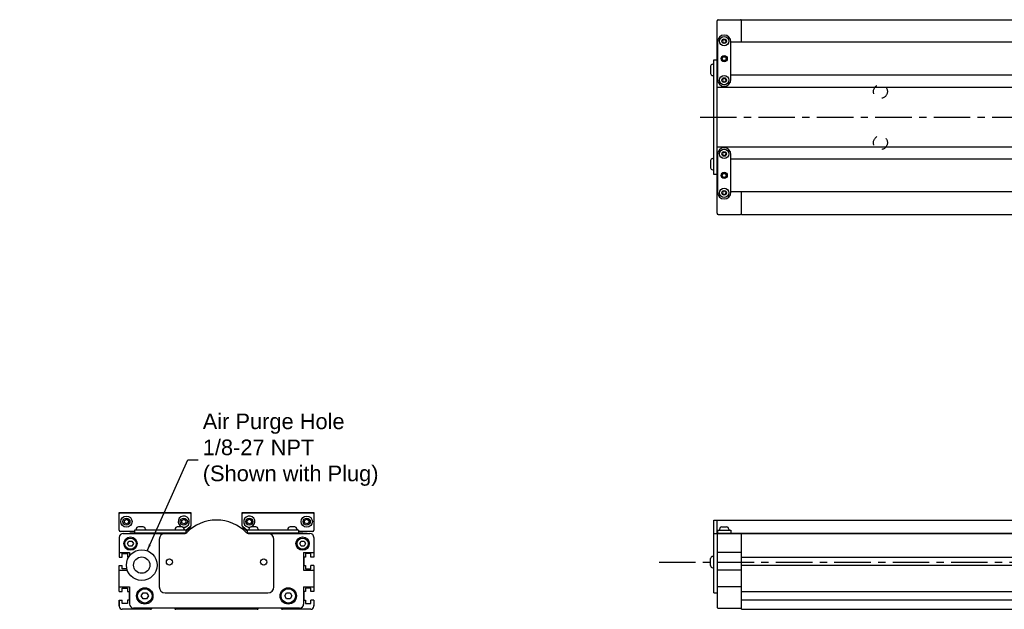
# Model space of a CAD drawing. Extents: x -1.5 to 42.4, y 2.1 to 24.3.
# Tile 1 of 3: x -1.5 to 17.4, y 12.9 to 24.3. Entities that reach past the tile are written whole.
import ezdxf

# ---------------------------------------------------------------- set-up
doc = ezdxf.new("R2010")
doc.units = 0
doc.header["$LTSCALE"] = 1.87
doc.header["$MEASUREMENT"] = 0
doc.linetypes.add('CENTER', pattern=[0.6, 0.375, -0.075, 0.075, -0.075])
doc.linetypes.add('HIDDEN', pattern=[0.2, 0.1, -0.1])
doc.layers.get('0').update_dxf_attribs({"linetype": 'CONTINUOUS'})
doc.dimstyles.get("Standard").update_dxf_attribs({"dimtxt": 0.18, "dimasz": 0.18, "dimexe": 0.18, "dimexo": 0.0625, "dimgap": 0.09, "dimtad": 0, "dimtih": 1, "dimtoh": 1, "dimdec": 4, "dimzin": 0, "dimtxsty": 'STANDARD', "dimcen": 0.09, "dimazin": 3, "dimtfac": 1, "dimtdec": 4, "dimtofl": 0, "dimtmove": 0, "dimatfit": 3, "dimtolj": 1, "dimtzin": 0})

msp = doc.modelspace()

# ---------------------------------------------------------------- linework, layer by layer
for p, q in [((11.856, 20.538), (11.856, 24.238)), ((11.875, 24.258), (12.308, 24.258)), ((12.328, 23.825), (12.328, 24.258)), ((12.328, 24.258), (31.443, 24.258)), ((11.976, 23.874), (11.959, 23.845)), ((11.959, 23.845), (11.976, 23.815)), ((12.011, 23.874), (11.976, 23.874)), ((11.994, 23.963), (11.993, 23.963)), ((12.028, 23.845), (12.011, 23.874)), ((12.011, 23.815), (12.028, 23.845)), ((11.856, 23.705), (11.866, 23.71)), ((11.866, 23.835), (11.866, 23.107)), ((11.976, 23.815), (12.011, 23.815)), ((12.121, 23.107), (12.121, 23.835)), ((18.519, 23.825), (12.121, 23.825)), ((11.797, 21.286), (11.797, 23.49)), ((11.797, 23.49), (11.856, 23.49)), ((11.732, 23.363), (11.732, 23.225)), ((11.773, 23.402), (11.797, 23.402)), ((11.866, 23.311), (11.856, 23.316)), ((11.86, 23.313), (11.856, 23.313)), ((11.773, 23.185), (11.797, 23.185)), ((11.866, 23.195), (11.856, 23.195)), ((11.976, 23.126), (11.959, 23.097)), ((11.959, 23.097), (11.976, 23.067)), ((12.011, 23.126), (11.976, 23.126)), ((12.028, 23.097), (12.011, 23.126)), ((12.011, 23.067), (12.028, 23.097)), ((18.519, 23.195), (12.121, 23.195)), ((11.856, 22.961), (18.454, 22.961)), ((11.976, 23.067), (12.011, 23.067)), ((11.993, 22.979), (11.994, 22.979)), ((11.856, 21.815), (18.454, 21.815)), ((11.994, 21.798), (11.993, 21.798)), ((11.773, 21.591), (11.797, 21.591)), ((11.866, 21.581), (11.856, 21.581)), ((11.866, 21.67), (11.866, 20.941)), ((11.976, 21.709), (11.959, 21.679)), ((11.959, 21.679), (11.976, 21.65)), ((12.011, 21.709), (11.976, 21.709)), ((11.976, 21.65), (12.011, 21.65)), ((12.028, 21.679), (12.011, 21.709)), ((12.011, 21.65), (12.028, 21.679)), ((12.121, 20.941), (12.121, 21.67)), ((18.519, 21.581), (12.121, 21.581)), ((11.732, 21.551), (11.732, 21.414)), ((11.856, 21.461), (11.866, 21.466)), ((11.86, 21.463), (11.856, 21.463)), ((11.773, 21.374), (11.797, 21.374)), ((11.856, 21.286), (11.797, 21.286)), ((11.866, 21.066), (11.856, 21.071)), ((11.976, 20.961), (11.959, 20.931)), ((11.959, 20.931), (11.976, 20.902)), ((12.011, 20.961), (11.976, 20.961)), ((11.976, 20.902), (12.011, 20.902)), ((11.993, 20.813), (11.994, 20.813)), ((12.028, 20.931), (12.011, 20.961)), ((12.011, 20.902), (12.028, 20.931)), ((18.519, 20.951), (12.121, 20.951)), ((12.328, 20.518), (12.328, 20.951)), ((11.875, 20.518), (12.308, 20.518)), ((12.328, 20.518), (31.443, 20.518)), ((0.37, 14.791), (1.748, 14.791)), ((0.37, 14.446), (0.37, 14.791)), ((0.39, 14.781), (1.728, 14.781)), ((1.748, 14.791), (1.748, 14.534)), ((2.732, 14.791), (4.11, 14.791)), ((2.732, 14.534), (2.732, 14.791)), ((2.752, 14.781), (4.091, 14.781)), ((4.11, 14.791), (4.11, 14.446)), ((0.469, 14.636), (0.508, 14.659)), ((0.469, 14.591), (0.469, 14.636)), ((0.508, 14.568), (0.469, 14.591)), ((0.508, 14.659), (0.547, 14.636)), ((0.547, 14.591), (0.508, 14.568)), ((0.547, 14.636), (0.547, 14.591)), ((1.571, 14.636), (1.61, 14.659)), ((1.571, 14.591), (1.571, 14.636)), ((1.61, 14.568), (1.571, 14.591)), ((1.61, 14.659), (1.65, 14.636)), ((1.65, 14.591), (1.61, 14.568)), ((1.65, 14.636), (1.65, 14.591)), ((2.831, 14.636), (2.87, 14.659)), ((2.831, 14.591), (2.831, 14.636)), ((2.87, 14.568), (2.831, 14.591)), ((2.87, 14.659), (2.91, 14.636)), ((2.91, 14.591), (2.87, 14.568)), ((2.91, 14.636), (2.91, 14.591)), ((3.933, 14.636), (3.973, 14.659)), ((3.933, 14.591), (3.933, 14.636)), ((3.973, 14.568), (3.933, 14.591)), ((3.973, 14.659), (4.012, 14.636)), ((4.012, 14.591), (3.973, 14.568)), ((4.012, 14.636), (4.012, 14.591)), ((11.797, 13.245), (11.797, 14.643)), ((11.797, 14.643), (18.464, 14.643)), ((11.856, 14.375), (11.856, 14.643)), ((0.665, 14.426), (0.39, 14.426)), ((0.449, 14.387), (1.634, 14.387)), ((0.567, 14.426), (0.567, 14.417)), ((0.582, 14.417), (0.567, 14.417)), ((0.582, 14.426), (0.582, 14.412)), ((0.665, 14.412), (0.582, 14.412)), ((1.65, 14.451), (0.665, 14.451)), ((0.665, 14.451), (0.665, 14.392)), ((1.648, 14.392), (0.665, 14.392)), ((0.695, 14.467), (0.695, 14.451)), ((0.734, 14.392), (0.734, 14.387)), ((0.829, 14.51), (0.738, 14.51)), ((0.833, 14.392), (0.833, 14.387)), ((0.872, 14.467), (0.872, 14.451)), ((0.924, 14.387), (0.924, 14.392)), ((1.313, 14.387), (1.313, 14.392)), ((1.433, 14.387), (1.433, 14.392)), ((1.443, 14.467), (1.443, 14.451)), ((1.482, 14.392), (1.482, 14.387)), ((1.577, 14.51), (1.486, 14.51)), ((1.581, 14.392), (1.581, 14.387)), ((1.62, 14.467), (1.62, 14.451)), ((1.741, 14.519), (1.65, 14.442)), ((1.65, 14.451), (1.65, 14.393)), ((1.655, 14.412), (1.65, 14.412)), ((1.652, 14.444), (1.652, 14.412)), ((1.654, 14.436), (1.734, 14.503)), ((1.655, 14.412), (1.655, 14.436)), ((2.831, 14.442), (2.739, 14.519)), ((2.746, 14.503), (2.826, 14.437)), ((2.826, 14.446), (2.826, 14.412)), ((2.826, 14.412), (2.831, 14.412)), ((3.815, 14.451), (2.831, 14.451)), ((2.831, 14.451), (2.831, 14.393)), ((3.815, 14.392), (2.832, 14.392)), ((2.847, 14.387), (4.032, 14.387)), ((2.86, 14.467), (2.86, 14.451)), ((2.9, 14.392), (2.9, 14.387)), ((2.994, 14.51), (2.904, 14.51)), ((2.998, 14.392), (2.998, 14.387)), ((3.037, 14.467), (3.037, 14.451)), ((3.047, 14.387), (3.047, 14.392)), ((3.168, 14.387), (3.168, 14.392)), ((3.557, 14.387), (3.557, 14.392)), ((3.608, 14.467), (3.608, 14.451)), ((3.648, 14.392), (3.648, 14.387)), ((3.742, 14.51), (3.652, 14.51)), ((3.746, 14.392), (3.746, 14.387)), ((3.786, 14.467), (3.786, 14.451)), ((3.815, 14.451), (3.815, 14.392)), ((4.091, 14.426), (3.815, 14.426)), ((3.899, 14.412), (3.815, 14.412)), ((3.896, 14.426), (3.896, 14.412)), ((3.899, 14.412), (3.899, 14.418)), ((3.913, 14.419), (3.913, 14.417)), ((4.006, 14.423), (3.997, 14.422)), ((11.797, 14.387), (32.407, 14.387)), ((11.856, 14.392), (18.897, 14.392)), ((11.866, 14.451), (11.866, 14.392)), ((11.866, 14.451), (12.121, 14.451)), ((11.905, 14.467), (11.905, 14.451)), ((11.944, 14.392), (11.944, 14.387)), ((11.948, 14.51), (12.039, 14.51)), ((12.043, 14.392), (12.043, 14.387)), ((12.082, 14.467), (12.082, 14.451)), ((12.092, 14.387), (12.092, 14.392)), ((12.121, 14.451), (12.121, 14.392)), ((12.328, 12.928), (12.328, 14.387)), ((0.37, 14.308), (0.37, 13.933)), ((0.53, 14.19), (0.558, 14.239)), ((0.558, 14.141), (0.53, 14.19)), ((0.558, 14.239), (0.615, 14.239)), ((0.615, 14.239), (0.644, 14.19)), ((0.644, 14.19), (0.615, 14.141)), ((3.837, 14.19), (3.865, 14.239)), ((3.865, 14.141), (3.837, 14.19)), ((3.865, 14.239), (3.922, 14.239)), ((3.922, 14.239), (3.951, 14.19)), ((3.951, 14.19), (3.922, 14.141)), ((4.11, 14.308), (4.11, 13.933)), ((11.856, 14.367), (11.856, 12.97)), ((0.37, 14.021), (0.567, 14.021)), ((0.615, 14.141), (0.558, 14.141)), ((0.567, 14.021), (0.567, 13.954)), ((3.922, 14.141), (3.865, 14.141)), ((3.913, 14.021), (3.913, 13.678)), ((3.913, 14.021), (4.11, 14.021)), ((12.328, 14.021), (11.856, 14.021)), ((11.732, 13.767), (11.732, 13.905)), ((11.773, 13.944), (11.797, 13.944)), ((12.328, 13.932), (31.443, 13.932)), ((0.37, 13.27), (0.37, 13.768)), ((0.37, 13.678), (0.525, 13.678)), ((3.913, 13.678), (4.11, 13.678)), ((4.11, 13.768), (4.11, 13.27)), ((11.773, 13.728), (11.797, 13.728)), ((12.328, 13.678), (11.856, 13.678)), ((31.443, 13.767), (12.328, 13.767)), ((0.37, 13.359), (0.567, 13.359)), ((0.567, 13.359), (0.567, 13.029)), ((0.794, 13.186), (0.828, 13.245)), ((0.828, 13.245), (0.896, 13.245)), ((0.896, 13.245), (0.93, 13.186)), ((3.55, 13.186), (3.584, 13.245)), ((3.584, 13.245), (3.652, 13.245)), ((3.652, 13.245), (3.686, 13.186)), ((3.913, 13.359), (4.11, 13.359)), ((3.913, 13.359), (3.913, 13.029)), ((11.797, 13.245), (11.856, 13.245)), ((12.328, 13.359), (11.856, 13.359)), ((12.328, 13.271), (31.443, 13.271)), ((0.37, 12.987), (0.37, 13.105)), ((0.37, 13.105), (0.37, 12.987)), ((0.828, 13.127), (0.794, 13.186)), ((0.896, 13.127), (0.828, 13.127)), ((0.93, 13.186), (0.896, 13.127)), ((3.584, 13.127), (3.55, 13.186)), ((3.652, 13.127), (3.584, 13.127)), ((3.686, 13.186), (3.652, 13.127)), ((4.11, 13.105), (4.11, 12.987)), ((31.443, 13.105), (12.328, 13.105)), ((0.37, 12.987), (0.37, 13.002)), ((0.37, 12.987), (0.37, 13.002)), ((0.972, 12.928), (0.429, 12.928)), ((3.835, 12.95), (0.646, 12.95)), ((0.986, 12.934), (1.002, 12.95)), ((1.431, 12.95), (1.447, 12.934)), ((3.019, 12.928), (1.461, 12.928)), ((3.033, 12.934), (3.049, 12.95)), ((3.478, 12.95), (3.494, 12.934)), ((4.051, 12.928), (3.508, 12.928)), ((4.11, 12.987), (4.11, 13.002)), ((11.875, 12.95), (12.308, 12.95)), ((12.328, 12.928), (31.443, 12.928))]:
    msp.add_line(p, q)
at = {"color": 2, "linetype": 'CENTER'}
for p, q in [((11.53, 22.388), (33.348, 22.388)), ((10.743, 13.836), (34.736, 13.836))]:
    msp.add_line(p, q, dxfattribs=at)
at = {"color": 7, "linetype": 'CONTINUOUS'}
for p, q in [((1.138, 14.269), (1.138, 13.363)), ((3.343, 13.363), (3.343, 14.269)), ((0.37, 13.933), (0.429, 13.933)), ((0.429, 13.933), (0.429, 13.998)), ((0.429, 13.998), (0.532, 13.998)), ((0.532, 13.998), (0.532, 13.933)), ((0.532, 13.933), (0.553, 13.933)), ((3.949, 13.933), (3.917, 13.933)), ((3.917, 13.933), (3.917, 13.768)), ((4.051, 13.998), (3.949, 13.998)), ((3.949, 13.998), (3.949, 13.933)), ((4.051, 13.933), (4.051, 13.998)), ((4.11, 13.933), (4.051, 13.933)), ((0.37, 13.768), (0.429, 13.768)), ((0.429, 13.703), (0.429, 13.768)), ((0.517, 13.703), (0.429, 13.703)), ((3.917, 13.768), (3.949, 13.768)), ((3.949, 13.768), (3.949, 13.703)), ((3.949, 13.703), (4.051, 13.703)), ((4.051, 13.703), (4.051, 13.768)), ((4.11, 13.768), (4.051, 13.768)), ((0.37, 13.27), (0.429, 13.27)), ((0.429, 13.27), (0.429, 13.335)), ((0.429, 13.335), (0.532, 13.335)), ((0.532, 13.335), (0.532, 13.27)), ((0.532, 13.27), (0.563, 13.27)), ((0.563, 13.27), (0.563, 13.105)), ((1.256, 13.245), (3.224, 13.245)), ((3.917, 13.27), (3.917, 13.105)), ((3.949, 13.27), (3.917, 13.27)), ((4.051, 13.335), (3.949, 13.335)), ((3.949, 13.335), (3.949, 13.27)), ((4.051, 13.27), (4.051, 13.335)), ((4.11, 13.27), (4.051, 13.27)), ((0.37, 13.105), (0.429, 13.105)), ((0.429, 13.04), (0.429, 13.105)), ((0.563, 13.105), (0.532, 13.105)), ((0.532, 13.105), (0.532, 13.04)), ((3.917, 13.105), (3.949, 13.105)), ((3.949, 13.105), (3.949, 13.04)), ((4.051, 13.04), (4.051, 13.105)), ((4.11, 13.105), (4.051, 13.105)), ((0.532, 13.04), (0.429, 13.04)), ((3.949, 13.04), (4.051, 13.04))]:
    msp.add_line(p, q, dxfattribs=at)
for points in [[(3.982, 14.426), (3.982, 14.426), (3.979, 14.425), (3.974, 14.424), (3.967, 14.423), (3.958, 14.422), (3.947, 14.421), (3.934, 14.42), (3.92, 14.419), (3.906, 14.418), (3.896, 14.418)], [(3.997, 14.422), (3.986, 14.421), (3.974, 14.42), (3.96, 14.419), (3.945, 14.418), (3.929, 14.417), (3.913, 14.417)], [(4.022, 14.426), (4.021, 14.426), (4.018, 14.425), (4.013, 14.424), (4.006, 14.423)]]:
    msp.add_lwpolyline(points)
for centre, radius in [((11.993, 23.845), 0.0886), ((11.993, 23.845), 0.0443), ((11.993, 23.51), 0.0591), ((11.993, 23.51), 0.0492), ((11.993, 23.51), 0.0374), ((11.993, 23.097), 0.0886), ((11.993, 23.097), 0.0443), ((11.993, 21.679), 0.0886), ((11.993, 21.679), 0.0443), ((11.993, 21.266), 0.0591), ((11.993, 21.266), 0.0492), ((11.993, 21.266), 0.0374), ((11.993, 20.931), 0.0886), ((11.993, 20.931), 0.0443), ((0.508, 14.613), 0.108), ((0.508, 14.613), 0.0689), ((1.61, 14.613), 0.0689), ((2.87, 14.613), 0.0689), ((3.973, 14.613), 0.108), ((3.973, 14.613), 0.0689), ((0.587, 14.19), 0.128), ((0.587, 14.19), 0.108), ((3.894, 14.19), 0.128), ((3.894, 14.19), 0.108), ((0.862, 13.186), 0.157), ((0.862, 13.186), 0.138), ((3.618, 13.186), 0.157), ((3.618, 13.186), 0.138)]:
    msp.add_circle(centre, radius)
at = {"color": 4, "linetype": 'HIDDEN'}
for centre in [(14.996, 22.88), (14.996, 21.896)]:
    msp.add_circle(centre, 0.134, dxfattribs=at)
at = {"color": 7, "linetype": 'CONTINUOUS'}
for centre, radius in [((0.803, 13.777), 0.295), ((0.803, 13.777), 0.157), ((1.335, 13.836), 0.0591), ((3.146, 13.836), 0.0591)]:
    msp.add_circle(centre, radius, dxfattribs=at)
for centre, radius, start, end in [((11.875, 24.238), 0.0197, 90, 180), ((12.308, 24.238), 0.0197, 22.5, 90), ((11.993, 23.835), 0.128, 90, 180), ((11.994, 23.835), 0.128, 0, 90), ((11.773, 23.36), 0.0414, 90, 177.2056), ((11.773, 23.227), 0.0414, 182.7944, 270), ((11.993, 23.107), 0.128, 180, 270), ((11.994, 23.107), 0.128, 270, 0), ((11.993, 21.67), 0.128, 90, 180), ((11.994, 21.67), 0.128, 0, 90), ((11.773, 21.549), 0.0414, 90, 177.2056), ((11.773, 21.416), 0.0414, 182.7944, 270), ((11.993, 20.941), 0.128, 180, 270), ((11.994, 20.941), 0.128, 270, 0), ((11.875, 20.538), 0.0197, 180, 270), ((12.308, 20.538), 0.0197, 270, 337.5), ((0.39, 14.761), 0.0197, 90, 180), ((1.728, 14.761), 0.0197, 0, 90), ((2.752, 14.761), 0.0197, 90, 180), ((4.091, 14.761), 0.0197, 0, 90), ((1.61, 14.613), 0.108, 260.818, 252.033), ((2.24, 13.836), 0.807, 44.2407, 135.7593), ((2.87, 14.613), 0.108, 287.967, 279.182), ((0.39, 14.446), 0.0197, 180, 270), ((0.449, 14.308), 0.0787, 90, 180), ((0.738, 14.467), 0.0433, 90, 180), ((0.829, 14.467), 0.0433, 0, 90), ((1.486, 14.467), 0.0433, 90, 180), ((1.577, 14.467), 0.0433, 0, 90), ((1.626, 14.446), 0.0591, 270, 315.1572), ((1.634, 14.426), 0.0394, 270, 315.7593), ((1.628, 14.466), 0.0394, 306.5672, 310), ((1.709, 14.533), 0.0394, 310, 0), ((1.728, 14.534), 0.0197, 310, 0), ((2.752, 14.534), 0.0197, 180, 230), ((2.772, 14.533), 0.0394, 180, 230), ((2.855, 14.446), 0.0591, 224.8428, 270), ((2.847, 14.426), 0.0394, 224.2407, 270), ((2.904, 14.467), 0.0433, 90, 180), ((2.994, 14.467), 0.0433, 0, 90), ((3.652, 14.467), 0.0433, 90, 180), ((3.742, 14.467), 0.0433, 0, 90), ((4.032, 14.308), 0.0787, 0, 90), ((4.091, 14.446), 0.0197, 270, 0), ((11.875, 14.367), 0.0197, 90, 180), ((11.948, 14.467), 0.0433, 90, 180), ((12.039, 14.467), 0.0433, 0, 90), ((12.308, 14.367), 0.0197, 22.5, 90), ((4.051, 14.315), 0.0591, 0, 43.6893), ((4.051, 14.315), 0.0591, 0, 43.6893), ((11.773, 13.903), 0.0414, 90, 177.2056), ((11.773, 13.769), 0.0414, 182.7944, 270), ((0.429, 12.987), 0.0591, 180, 270), ((0.646, 13.029), 0.0787, 180, 270), ((0.972, 12.948), 0.0197, 270, 315), ((1.461, 12.948), 0.0197, 225, 270), ((3.019, 12.948), 0.0197, 270, 315), ((3.508, 12.948), 0.0197, 225, 270), ((3.835, 13.029), 0.0787, 270, 0), ((4.051, 12.987), 0.0591, 270, 0), ((11.875, 12.97), 0.0197, 180, 270), ((12.308, 12.97), 0.0197, 270, 0)]:
    msp.add_arc(centre, radius, start, end)
for centre, start, end in [((1.256, 14.269), 90, 180), ((3.224, 14.269), 0, 90), ((1.256, 13.363), 180, 270), ((3.224, 13.363), 270, 0)]:
    msp.add_arc(centre, 0.118, start, end, dxfattribs=at)

# ---------------------------------------------------------------- texts
at = {"insert": (1.975, 15.995), "char_height": 0.3, "attachment_point": 4}
msp.add_mtext('{\\fArial|b0|i0|c0|p34;Air Purge Hole\\P1/8-27 NPT\\P(Shown with Plug)}', dxfattribs=at)

# ---------------------------------------------------------------- leaders
at = {"annotation_type": 0, "has_hookline": 1, "hookline_direction": 1, "text_width": 3.337}
msp.add_leader([(0.907, 14.053), (1.687, 15.803), (1.885, 15.803)], dimstyle='STANDARD', override={"dimtxt": 0.384208, "dimasz": 0.125, "dimexe": 0.612, "dimexo": 0.2125, "dimgap": 0.09, "dimtad": 0, "dimtxsty": 'STANDARD', "dimcen": 0.306, "dimtmove": 0}, dxfattribs=at)

doc.saveas('drawing.dxf')
